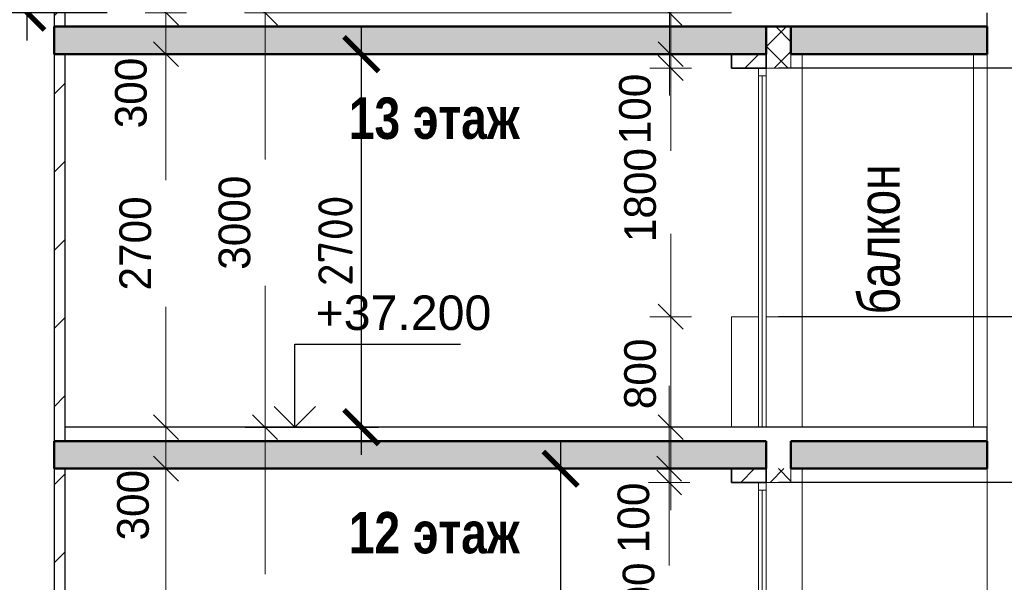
# Model space of a CAD drawing. Header units: millimetres. Extents: x 369815 to 1481759, y -423071 to -27917.
# Tile 87 of 256: x 390032 to 397156, y -182949 to -178876. Entities that reach past the tile are written whole.
import ezdxf

# ---------------------------------------------------------------- set-up
doc = ezdxf.new("R2010")
doc.units = ezdxf.units.MM
for name, color, linetype, lineweight in [('Standard', 7, 'Continuous', 25), ('Навесной фасад', 7, 'Continuous', 25), ('Общий01', 7, 'Continuous', 13), ('Размерная линия_ общее', 7, 'Continuous', 25), ('РАЗМЕРЫ', 1, 'Continuous', 9), ('Стена_ кирп. кладка не несущ', 7, 'Continuous', 35), ('Текст_ общее', 7, 'Continuous', 25)]:
    doc.layers.add(name, color=color, linetype=linetype, lineweight=lineweight)
doc.layers.add('Стена_ бетон не несущ.', color=7, linetype='Continuous', lineweight=35, true_color=0xb4b496)
doc.styles.add('ARIAL', font='arial.ttf')
doc.styles.add('Century Gothic', font='GOTHIC.TTF')
doc.styles.add('GOST-2.304_Type-B', font='GOST_Common.ttf')
doc.dimstyles.new('DIMSTYLE_3', dxfattribs={"dimtxt": 229, "dimasz": 300, "dimexe": 0, "dimexo": 0, "dimgap": 114.5, "dimtad": 2, "dimdec": 0, "dimrnd": 1, "dimzin": 12, "dimdsep": 46, "dimtxsty": 'Century Gothic', "dimblk1": 'ALL_ML_STRICH', "dimblk2": 'ALL_ML_STRICH', "dimsah": 1, "dimcen": 0, "dimclrd": 256, "dimclre": 256, "dimclrt": 256, "dimadec": 0, "dimazin": 0, "dimtfac": 1, "dimtdec": 0, "dimtix": 1, "dimtmove": 2, "dimatfit": 3, "dimfxl": 0, "dimtvp": 1.2, "dimtzin": 0, "dimlwd": 0, "dimlwe": 13, "dimarcsym": 0})
doc.dimstyles.new('DIMSTYLE_8', dxfattribs={"dimtxt": 229, "dimasz": 300, "dimexe": 0, "dimexo": 0, "dimgap": 114.5, "dimtad": 2, "dimdec": 0, "dimrnd": 1, "dimzin": 12, "dimdsep": 46, "dimtxsty": 'Century Gothic', "dimblk1": 'ALL_ML_STRICH', "dimblk2": 'ALL_ML_STRICH', "dimsah": 1, "dimcen": 0, "dimclrd": 256, "dimclre": 256, "dimclrt": 256, "dimadec": 0, "dimazin": 0, "dimtfac": 1, "dimtdec": 0, "dimtix": 1, "dimtmove": 2, "dimatfit": 3, "dimfxl": 0, "dimtzin": 0, "dimlwd": 0, "dimlwe": 13, "dimarcsym": 0})
doc.dimstyles.new('СПДС', dxfattribs={"dimscale": 100, "dimtxt": 2.5, "dimasz": 2.5, "dimexe": 1.25, "dimexo": 0, "dimtad": 1, "dimdec": 0, "dimtxsty": 'GOST-2.304_Type-B', "dimblk": 'ARCHTICK', "dimcen": 2.5, "dimdle": 2, "dimadec": 0, "dimazin": 2, "dimtfac": 0.75, "dimtdec": 0, "dimtmove": 1, "dimatfit": 3, "dimfxl": 1, "dimtolj": 1, "dimarcsym": 1})
pattern_1 = [(45, (467347.7, -19759.03), (-106.06602, 106.06602), []), (135, (467347.7, -19759.03), (-106.06602, -106.06602), [])]
pattern_2 = [(45, (467347.7, -19759), (-565.6854, 565.6854), []), (45, (467064.9, -19476.2), (-565.6854, 565.6854), [])]
pattern_3 = [(45, (467347.7, -19759.03), (-212.13203, 212.13203), []), (45, (467241.64, -19652.96), (-212.13203, 212.13203), [200, -70])]

# ---------------------------------------------------------------- blocks, each defined once
blk = doc.blocks.new('COMPLEX_ELEVATIONDIM_0')
at = {"layer": 'Размерная линия_ общее', "color": 7, "linetype": 'Continuous', "lineweight": 25, "transparency": 33554687}
for p, q in [((-66335.2, -159466.8), (-71824.6, -159466.8)), ((-66335.2, -161266.8), (-71824.6, -161266.8)), ((-66335.2, -162466.8), (-71824.6, -162466.8))]:
    blk.add_line(p, q, dxfattribs=at)
blk = doc.blocks.new('ALL_ML_STRICH')
at = {"color": 0, "linetype": 'ByBlock', "lineweight": -2}
for p, q in [((0, -0.5), (0, 0.5)), ((-0.3, -0.3), (0.3, 0.3)), ((-1, 0), (0.5, 0))]:
    blk.add_line(p, q, dxfattribs=at)
blk = doc.blocks.new('*D1248')
at = {"layer": 'DEFPOINTS', "color": 0, "linetype": 'Continuous', "transparency": 16777216}
for p in [(394731.1, -182225.8), (394731.1, -182225.8), (394731.1, -184025.8)]:
    blk.add_point(p, dxfattribs=at)
at = {"layer": 'Размерная линия_ общее', "color": 218, "linetype": 'Continuous', "lineweight": 0, "transparency": 16777216}
for p, q in [((394731.1, -182525.8), (394731.1, -182705.5)), ((394731.1, -183725.8), (394731.1, -183585.7))]:
    blk.add_line(p, q, dxfattribs=at)
at = {"layer": 'Размерная линия_ общее', "color": 218, "linetype": 'Continuous', "lineweight": 0, "transparency": 16777216, "xscale": 300, "yscale": 300, "zscale": 300}
for p, rotation in [((394731.1, -182225.8), 90), ((394731.1, -184025.8), 270)]:
    blk.add_blockref('ALL_ML_STRICH', p, dxfattribs=dict(at, rotation=rotation))
at = {"layer": 'Размерная линия_ общее', "color": 218, "linetype": 'Continuous', "lineweight": 13, "transparency": 16777216, "insert": (394510.9, -183145.6), "char_height": 229, "width": 654.286, "attachment_point": 5, "rotation": 90, "style": 'Century Gothic'}
blk.add_mtext('1800', dxfattribs=at)
blk = doc.blocks.new('*D1249')
at = {"layer": 'DEFPOINTS', "color": 0, "linetype": 'Continuous', "transparency": 16777216}
for p in [(394731.1, -182125.8), (394731.1, -182125.8), (394731.1, -182225.8)]:
    blk.add_point(p, dxfattribs=at)
at = {"layer": 'Размерная линия_ общее', "color": 218, "linetype": 'Continuous', "lineweight": 0, "transparency": 16777216}
for p, q in [((394731.1, -181825.8), (394731.1, -181525.8)), ((394731.1, -182225.8), (394731.1, -182125.8)), ((394731.1, -182525.8), (394731.1, -182825.8))]:
    blk.add_line(p, q, dxfattribs=at)
at = {"layer": 'Размерная линия_ общее', "color": 218, "linetype": 'Continuous', "lineweight": 0, "transparency": 16777216, "xscale": 300, "yscale": 300, "zscale": 300}
for p, rotation in [((394731.1, -182125.8), 270), ((394731.1, -182225.8), 90)]:
    blk.add_blockref('ALL_ML_STRICH', p, dxfattribs=dict(at, rotation=rotation))
at = {"layer": 'Размерная линия_ общее', "color": 218, "linetype": 'Continuous', "lineweight": 13, "transparency": 16777216, "insert": (394473.5, -182482.3), "char_height": 229, "width": 490.714, "attachment_point": 5, "rotation": 90, "style": 'Century Gothic'}
blk.add_mtext('100', dxfattribs=at)
blk = doc.blocks.new('*D1250')
at = {"layer": 'DEFPOINTS', "color": 0, "linetype": 'Continuous', "transparency": 16777216}
for p in [(394742, -181025.8), (394742, -181025.8), (394742, -181825.8)]:
    blk.add_point(p, dxfattribs=at)
at = {"layer": 'Размерная линия_ общее', "color": 218, "linetype": 'Continuous', "lineweight": 0, "transparency": 16777216}
for p, q in [((394742, -180725.8), (394742, -180425.8)), ((394742, -181825.8), (394742, -181025.8)), ((394742, -182125.8), (394742, -182425.8))]:
    blk.add_line(p, q, dxfattribs=at)
at = {"layer": 'Размерная линия_ общее', "color": 218, "linetype": 'Continuous', "lineweight": 0, "transparency": 16777216, "xscale": 300, "yscale": 300, "zscale": 300}
for p, rotation in [((394742, -181025.8), 270), ((394742, -181825.8), 90)]:
    blk.add_blockref('ALL_ML_STRICH', p, dxfattribs=dict(at, rotation=rotation))
at = {"layer": 'Размерная линия_ общее', "color": 218, "linetype": 'Continuous', "lineweight": 13, "transparency": 16777216, "insert": (394521.7, -181439.7), "char_height": 229, "width": 490.714, "attachment_point": 5, "rotation": 90, "style": 'Century Gothic'}
blk.add_mtext('800', dxfattribs=at)
blk = doc.blocks.new('*D1251')
at = {"layer": 'DEFPOINTS', "color": 0, "linetype": 'Continuous', "transparency": 16777216}
for p in [(394742, -179225.8), (394742, -179225.8), (394742, -181025.8)]:
    blk.add_point(p, dxfattribs=at)
at = {"layer": 'Размерная линия_ общее', "color": 218, "linetype": 'Continuous', "lineweight": 0, "transparency": 16777216}
for p, q in [((394742, -179525.8), (394742, -179705.5)), ((394742, -180725.8), (394742, -180585.7))]:
    blk.add_line(p, q, dxfattribs=at)
at = {"layer": 'Размерная линия_ общее', "color": 218, "linetype": 'Continuous', "lineweight": 0, "transparency": 16777216, "xscale": 300, "yscale": 300, "zscale": 300}
for p, rotation in [((394742, -179225.8), 90), ((394742, -181025.8), 270)]:
    blk.add_blockref('ALL_ML_STRICH', p, dxfattribs=dict(at, rotation=rotation))
at = {"layer": 'Размерная линия_ общее', "color": 218, "linetype": 'Continuous', "lineweight": 13, "transparency": 16777216, "insert": (394521.7, -180145.6), "char_height": 229, "width": 654.286, "attachment_point": 5, "rotation": 90, "style": 'Century Gothic'}
blk.add_mtext('1800', dxfattribs=at)
blk = doc.blocks.new('*D1252')
at = {"layer": 'DEFPOINTS', "color": 0, "linetype": 'Continuous', "transparency": 16777216}
for p in [(394742, -179125.8), (394742, -179125.8), (394742, -179225.8)]:
    blk.add_point(p, dxfattribs=at)
at = {"layer": 'Размерная линия_ общее', "color": 218, "linetype": 'Continuous', "lineweight": 0, "transparency": 16777216}
for p, q in [((394742, -178825.8), (394742, -178525.8)), ((394742, -179225.8), (394742, -179125.8)), ((394742, -179525.8), (394742, -179825.8))]:
    blk.add_line(p, q, dxfattribs=at)
at = {"layer": 'Размерная линия_ общее', "color": 218, "linetype": 'Continuous', "lineweight": 0, "transparency": 16777216, "xscale": 300, "yscale": 300, "zscale": 300}
for p, rotation in [((394742, -179125.8), 270), ((394742, -179225.8), 90)]:
    blk.add_blockref('ALL_ML_STRICH', p, dxfattribs=dict(at, rotation=rotation))
at = {"layer": 'Размерная линия_ общее', "color": 218, "linetype": 'Continuous', "lineweight": 13, "transparency": 16777216, "insert": (394484.3, -179522.3), "char_height": 229, "width": 490.714, "attachment_point": 5, "rotation": 90, "style": 'Century Gothic'}
blk.add_mtext('100', dxfattribs=at)
blk = doc.blocks.new('*D1253')
at = {"layer": 'DEFPOINTS', "color": 0, "linetype": 'Continuous', "transparency": 16777216}
for p in [(394732.7, -178025.8), (394732.7, -178025.8), (394732.7, -178825.8)]:
    blk.add_point(p, dxfattribs=at)
at = {"layer": 'Размерная линия_ общее', "color": 218, "linetype": 'Continuous', "lineweight": 0, "transparency": 16777216}
for p, q in [((394732.7, -177725.8), (394732.7, -177425.8)), ((394732.7, -178825.8), (394732.7, -178025.8)), ((394732.7, -179125.8), (394732.7, -179425.8))]:
    blk.add_line(p, q, dxfattribs=at)
at = {"layer": 'Размерная линия_ общее', "color": 218, "linetype": 'Continuous', "lineweight": 0, "transparency": 16777216, "xscale": 300, "yscale": 300, "zscale": 300}
for p, rotation in [((394732.7, -178025.8), 270), ((394732.7, -178825.8), 90)]:
    blk.add_blockref('ALL_ML_STRICH', p, dxfattribs=dict(at, rotation=rotation))
at = {"layer": 'Размерная линия_ общее', "color": 218, "linetype": 'Continuous', "lineweight": 13, "transparency": 16777216, "insert": (394512.5, -178439.7), "char_height": 229, "width": 490.714, "attachment_point": 5, "rotation": 90, "style": 'Century Gothic'}
blk.add_mtext('800', dxfattribs=at)
blk = doc.blocks.new('*D1284')
at = {"layer": 'DEFPOINTS', "color": 0, "linetype": 'Continuous', "transparency": 16777216}
for p in [(391090, -182125.8), (391090, -182125.8), (390425.9, -184825.8)]:
    blk.add_point(p, dxfattribs=at)
at = {"layer": 'Размерная линия_ общее', "color": 218, "linetype": 'Continuous', "lineweight": 0, "transparency": 16777216}
for p, q in [((391090, -182425.8), (391090, -183037.6)), ((391090, -184525.8), (391090, -183953.6))]:
    blk.add_line(p, q, dxfattribs=at)
at = {"layer": 'Размерная линия_ общее', "color": 218, "linetype": 'Continuous', "lineweight": 13, "transparency": 16777216}
blk.add_line((390425.9, -184825.8), (391090, -184825.8), dxfattribs=at)
at = {"layer": 'Размерная линия_ общее', "color": 218, "linetype": 'Continuous', "lineweight": 0, "transparency": 16777216, "xscale": 300, "yscale": 300, "zscale": 300}
for p, rotation in [((391090, -182125.8), 90), ((391090, -184825.8), 270)]:
    blk.add_blockref('ALL_ML_STRICH', p, dxfattribs=dict(at, rotation=rotation))
at = {"layer": 'Размерная линия_ общее', "color": 218, "linetype": 'Continuous', "lineweight": 13, "transparency": 16777216, "insert": (390869.8, -183495.6), "char_height": 229, "width": 654.286, "attachment_point": 5, "rotation": 90, "style": 'Century Gothic'}
blk.add_mtext('2700', dxfattribs=at)
blk = doc.blocks.new('*D1285')
at = {"layer": 'DEFPOINTS', "color": 0, "linetype": 'Continuous', "transparency": 16777216}
for p in [(391090, -181825.8), (391090, -181825.8), (391090, -182125.8)]:
    blk.add_point(p, dxfattribs=at)
at = {"layer": 'Размерная линия_ общее', "color": 218, "linetype": 'Continuous', "lineweight": 0, "transparency": 16777216}
for p, q in [((391090, -181525.8), (391090, -181225.8)), ((391090, -182125.8), (391090, -181825.8)), ((391090, -182425.8), (391090, -182725.8))]:
    blk.add_line(p, q, dxfattribs=at)
at = {"layer": 'Размерная линия_ общее', "color": 218, "linetype": 'Continuous', "lineweight": 0, "transparency": 16777216, "xscale": 300, "yscale": 300, "zscale": 300}
for p, rotation in [((391090, -181825.8), 270), ((391090, -182125.8), 90)]:
    blk.add_blockref('ALL_ML_STRICH', p, dxfattribs=dict(at, rotation=rotation))
at = {"layer": 'Размерная линия_ общее', "color": 218, "linetype": 'Continuous', "lineweight": 13, "transparency": 16777216, "insert": (390853.2, -182390.3), "char_height": 229, "width": 490.714, "attachment_point": 5, "rotation": 90, "style": 'Century Gothic'}
blk.add_mtext('300', dxfattribs=at)
blk = doc.blocks.new('*D1286')
at = {"layer": 'DEFPOINTS', "color": 0, "linetype": 'Continuous', "transparency": 16777216}
for p in [(391090, -179125.8), (391090, -179125.8), (391090, -181825.8)]:
    blk.add_point(p, dxfattribs=at)
at = {"layer": 'Размерная линия_ общее', "color": 218, "linetype": 'Continuous', "lineweight": 0, "transparency": 16777216}
for p, q in [((391090, -179425.8), (391090, -180037.6)), ((391090, -181525.8), (391090, -180953.6))]:
    blk.add_line(p, q, dxfattribs=at)
at = {"layer": 'Размерная линия_ общее', "color": 218, "linetype": 'Continuous', "lineweight": 0, "transparency": 16777216, "xscale": 300, "yscale": 300, "zscale": 300}
for p, rotation in [((391090, -179125.8), 90), ((391090, -181825.8), 270)]:
    blk.add_blockref('ALL_ML_STRICH', p, dxfattribs=dict(at, rotation=rotation))
at = {"layer": 'Размерная линия_ общее', "color": 218, "linetype": 'Continuous', "lineweight": 13, "transparency": 16777216, "insert": (390869.8, -180495.6), "char_height": 229, "width": 654.286, "attachment_point": 5, "rotation": 90, "style": 'Century Gothic'}
blk.add_mtext('2700', dxfattribs=at)
blk = doc.blocks.new('*D1287')
at = {"layer": 'DEFPOINTS', "color": 0, "linetype": 'Continuous', "transparency": 16777216}
for p in [(391090, -178825.8), (391090, -178825.8), (391090, -179125.8)]:
    blk.add_point(p, dxfattribs=at)
at = {"layer": 'Размерная линия_ общее', "color": 218, "linetype": 'Continuous', "lineweight": 0, "transparency": 16777216}
for p, q in [((391090, -178525.8), (391090, -178225.8)), ((391090, -179125.8), (391090, -178825.8)), ((391090, -179425.8), (391090, -179725.8))]:
    blk.add_line(p, q, dxfattribs=at)
at = {"layer": 'Размерная линия_ общее', "color": 218, "linetype": 'Continuous', "lineweight": 0, "transparency": 16777216, "xscale": 300, "yscale": 300, "zscale": 300}
for p, rotation in [((391090, -178825.8), 270), ((391090, -179125.8), 90)]:
    blk.add_blockref('ALL_ML_STRICH', p, dxfattribs=dict(at, rotation=rotation))
at = {"layer": 'Размерная линия_ общее', "color": 218, "linetype": 'Continuous', "lineweight": 13, "transparency": 16777216, "insert": (390837.7, -179406.7), "char_height": 229, "width": 490.714, "attachment_point": 5, "rotation": 90, "style": 'Century Gothic'}
blk.add_mtext('300', dxfattribs=at)
blk = doc.blocks.new('*D1288')
at = {"layer": 'DEFPOINTS', "color": 0, "linetype": 'Continuous', "transparency": 16777216}
for p in [(391090, -175975.8), (391090, -175975.8), (391090, -178825.8)]:
    blk.add_point(p, dxfattribs=at)
at = {"layer": 'Размерная линия_ общее', "color": 218, "linetype": 'Continuous', "lineweight": 0, "transparency": 16777216}
for p, q in [((391090, -176275.8), (391090, -176962.6)), ((391090, -178525.8), (391090, -177878.6))]:
    blk.add_line(p, q, dxfattribs=at)
at = {"layer": 'Размерная линия_ общее', "color": 218, "linetype": 'Continuous', "lineweight": 0, "transparency": 16777216, "xscale": 300, "yscale": 300, "zscale": 300}
for p, rotation in [((391090, -175975.8), 90), ((391090, -178825.8), 270)]:
    blk.add_blockref('ALL_ML_STRICH', p, dxfattribs=dict(at, rotation=rotation))
at = {"layer": 'Размерная линия_ общее', "color": 218, "linetype": 'Continuous', "lineweight": 13, "transparency": 16777216, "insert": (390869.8, -177420.6), "char_height": 229, "width": 654.286, "attachment_point": 5, "rotation": 90, "style": 'Century Gothic'}
blk.add_mtext('2850', dxfattribs=at)
blk = doc.blocks.new('COMPLEX_ELEVATIONDIM_5')
at = {"layer": 'Размерная линия_ общее', "color": 7, "linetype": 'Continuous', "lineweight": 25, "transparency": 33554687}
for p, q in [((-75325.4, -162066.8), (-75325.4, -161466.8)), ((-75325.4, -161466.8), (-74125.4, -161466.8)), ((-75325.4, -162066.8), (-75475.4, -161916.8)), ((-75325.4, -162066.8), (-75175.4, -161916.8)), ((-75325.4, -162066.8), (-76325.4, -162066.8)), ((-75325.4, -162066.8), (-75325.4, -162066.8)), ((-75325.4, -162066.8), (-75325.4, -162066.8)), ((-75325.4, -162066.8), (-75325.4, -162066.8)), ((-75325.4, -162066.8), (-75325.4, -162066.8))]:
    blk.add_line(p, q, dxfattribs=at)
at = {"layer": 'Размерная линия_ общее', "color": 7, "linetype": 'Continuous', "lineweight": 25, "transparency": 33554687, "insert": (-75175.4, -161366.8), "char_height": 250, "width": 1396.45, "attachment_point": 7, "style": 'ARIAL'}
blk.add_mtext('\\W1.00;+37.200', dxfattribs=at)
blk = doc.blocks.new('*D1294')
at = {"layer": 'DEFPOINTS', "color": 0, "linetype": 'Continuous', "transparency": 16777216}
for p in [(391807.6, -181825.8), (391807.6, -181825.8), (391807.6, -184825.8)]:
    blk.add_point(p, dxfattribs=at)
at = {"layer": 'Размерная линия_ общее', "color": 218, "linetype": 'Continuous', "lineweight": 0, "transparency": 16777216}
for p, q in [((391807.6, -182125.8), (391807.6, -182888.4)), ((391807.6, -184525.8), (391807.6, -183802.7))]:
    blk.add_line(p, q, dxfattribs=at)
at = {"layer": 'Размерная линия_ общее', "color": 218, "linetype": 'Continuous', "lineweight": 0, "transparency": 16777216, "xscale": 300, "yscale": 300, "zscale": 300}
for p, rotation in [((391807.6, -181825.8), 90), ((391807.6, -184825.8), 270)]:
    blk.add_blockref('ALL_ML_STRICH', p, dxfattribs=dict(at, rotation=rotation))
at = {"layer": 'Размерная линия_ общее', "color": 218, "linetype": 'Continuous', "lineweight": 13, "transparency": 16777216, "insert": (391587.3, -183345.6), "char_height": 229, "width": 654.286, "attachment_point": 5, "rotation": 90, "style": 'Century Gothic'}
blk.add_mtext('3000', dxfattribs=at)
blk = doc.blocks.new('*D1295')
at = {"layer": 'DEFPOINTS', "color": 0, "linetype": 'Continuous', "transparency": 16777216}
for p in [(391807.6, -178825.8), (395182.2, -178825.8), (391807.6, -181825.8)]:
    blk.add_point(p, dxfattribs=at)
at = {"layer": 'Размерная линия_ общее', "color": 218, "linetype": 'Continuous', "lineweight": 13, "transparency": 16777216}
blk.add_line((395182.2, -178825.8), (391807.6, -178825.8), dxfattribs=at)
at = {"layer": 'Размерная линия_ общее', "color": 218, "linetype": 'Continuous', "lineweight": 0, "transparency": 16777216}
for p, q in [((391807.6, -179125.8), (391807.6, -179888.4)), ((391807.6, -181525.8), (391807.6, -180802.7))]:
    blk.add_line(p, q, dxfattribs=at)
at = {"layer": 'Размерная линия_ общее', "color": 218, "linetype": 'Continuous', "lineweight": 0, "transparency": 16777216, "xscale": 300, "yscale": 300, "zscale": 300}
for p, rotation in [((391807.6, -178825.8), 90), ((391807.6, -181825.8), 270)]:
    blk.add_blockref('ALL_ML_STRICH', p, dxfattribs=dict(at, rotation=rotation))
at = {"layer": 'Размерная линия_ общее', "color": 218, "linetype": 'Continuous', "lineweight": 13, "transparency": 16777216, "insert": (391587.3, -180345.6), "char_height": 229, "width": 654.286, "attachment_point": 5, "rotation": 90, "style": 'Century Gothic'}
blk.add_mtext('3000', dxfattribs=at)
blk = doc.blocks.new('*D1296')
at = {"layer": 'DEFPOINTS', "color": 0, "linetype": 'Continuous', "transparency": 16777216}
for p in [(391807.6, -175675.8), (391807.6, -175675.8), (395182.2, -178825.8)]:
    blk.add_point(p, dxfattribs=at)
at = {"layer": 'Размерная линия_ общее', "color": 218, "linetype": 'Continuous', "lineweight": 0, "transparency": 16777216}
for p, q in [((391807.6, -175975.8), (391807.6, -176813.4)), ((391807.6, -178525.8), (391807.6, -177727.7))]:
    blk.add_line(p, q, dxfattribs=at)
at = {"layer": 'Размерная линия_ общее', "color": 218, "linetype": 'Continuous', "lineweight": 13, "transparency": 16777216}
blk.add_line((395182.2, -178825.8), (391807.6, -178825.8), dxfattribs=at)
at = {"layer": 'Размерная линия_ общее', "color": 218, "linetype": 'Continuous', "lineweight": 0, "transparency": 16777216, "xscale": 300, "yscale": 300, "zscale": 300}
for p, rotation in [((391807.6, -175675.8), 90), ((391807.6, -178825.8), 270)]:
    blk.add_blockref('ALL_ML_STRICH', p, dxfattribs=dict(at, rotation=rotation))
at = {"layer": 'Размерная линия_ общее', "color": 218, "linetype": 'Continuous', "lineweight": 13, "transparency": 16777216, "insert": (391587.3, -177270.6), "char_height": 229, "width": 654.286, "attachment_point": 5, "rotation": 90, "style": 'Century Gothic'}
blk.add_mtext('3150', dxfattribs=at)
blk = doc.blocks.new('_ArchTick')
at = {"color": 0, "linetype": 'ByBlock', "const_width": 0.15}
blk.add_lwpolyline([(-0.5, -0.5), (0.5, 0.5)], dxfattribs=at)
blk = doc.blocks.new('*D1363')
at = {"layer": 'DEFPOINTS', "color": 0, "transparency": 16777216}
for p in [(390086.4, -175975.8), (390598.5, -175975.8), (390664, -178825.8)]:
    blk.add_point(p, dxfattribs=at)
at = {"layer": 'РАЗМЕРЫ', "color": 0, "lineweight": -2, "transparency": 16777216}
for p, q in [((390086.4, -179025.8), (390086.4, -175775.8)), ((390598.5, -175975.8), (389961.4, -175975.8)), ((390664, -178825.8), (389961.4, -178825.8))]:
    blk.add_line(p, q, dxfattribs=at)
at = {"layer": 'РАЗМЕРЫ', "color": 0, "lineweight": -2, "transparency": 16777216, "xscale": 250, "yscale": 250, "zscale": 250}
for p, rotation in [((390086.4, -175975.8), 90), ((390086.4, -178825.8), 270)]:
    blk.add_blockref('_ArchTick', p, dxfattribs=dict(at, rotation=rotation))
at = {"layer": 'РАЗМЕРЫ', "color": 0, "transparency": 16777216, "insert": (389898.9, -177400.8), "char_height": 250, "attachment_point": 5, "rotation": 90, "style": 'GOST-2.304_Type-B'}
blk.add_mtext('\\A1;2850', dxfattribs=at)
blk = doc.blocks.new('*D1662')
at = {"layer": 'DEFPOINTS', "color": 0, "transparency": 16777216}
for p in [(392385, -182125.8), (392466.2, -184825.8), (393945.3, -184825.8)]:
    blk.add_point(p, dxfattribs=at)
at = {"layer": 'РАЗМЕРЫ', "color": 0, "lineweight": -2, "transparency": 16777216}
for p, q in [((393945.3, -181925.8), (393945.3, -185025.8)), ((392385, -182125.8), (394070.3, -182125.8)), ((392466.2, -184825.8), (394070.3, -184825.8))]:
    blk.add_line(p, q, dxfattribs=at)
at = {"layer": 'РАЗМЕРЫ', "color": 0, "lineweight": -2, "transparency": 16777216, "xscale": 250, "yscale": 250, "zscale": 250}
for p, rotation in [((393945.3, -182125.8), 90), ((393945.3, -184825.8), 270)]:
    blk.add_blockref('_ArchTick', p, dxfattribs=dict(at, rotation=rotation))
at = {"layer": 'РАЗМЕРЫ', "color": 0, "transparency": 16777216, "insert": (393757.8, -183475.8), "char_height": 250, "attachment_point": 5, "rotation": 90, "style": 'GOST-2.304_Type-B'}
blk.add_mtext('\\A1;2700', dxfattribs=at)
blk = doc.blocks.new('*D1663')
at = {"layer": 'DEFPOINTS', "color": 0, "transparency": 16777216}
for p in [(391807.6, -179125.8), (391663.4, -181825.8), (392503.8, -181825.8)]:
    blk.add_point(p, dxfattribs=at)
at = {"layer": 'РАЗМЕРЫ', "color": 0, "lineweight": -2, "transparency": 16777216}
for p, q in [((392503.8, -178925.8), (392503.8, -182025.8)), ((391807.6, -179125.8), (392628.8, -179125.8)), ((391663.4, -181825.8), (392628.8, -181825.8))]:
    blk.add_line(p, q, dxfattribs=at)
at = {"layer": 'РАЗМЕРЫ', "color": 0, "lineweight": -2, "transparency": 16777216, "xscale": 250, "yscale": 250, "zscale": 250}
for p, rotation in [((392503.8, -179125.8), 90), ((392503.8, -181825.8), 270)]:
    blk.add_blockref('_ArchTick', p, dxfattribs=dict(at, rotation=rotation))
at = {"layer": 'РАЗМЕРЫ', "color": 0, "transparency": 16777216, "insert": (392316.3, -180475.8), "char_height": 250, "attachment_point": 5, "rotation": 90, "style": 'GOST-2.304_Type-B'}
blk.add_mtext('\\A1;2700', dxfattribs=at)

msp = doc.modelspace()

# ---------------------------------------------------------------- hatches: boundary and pattern name
at = {"layer": 'Навесной фасад', "linetype": 'Continuous', "lineweight": 18, "transparency": 33554687}
h = msp.add_hatch(dxfattribs=at)
h.set_pattern_fill('__________6', color=41, scale=100, style=0, pattern_type=2)
h.set_pattern_definition(pattern_1)
h.paths.add_polyline_path([(395432.2, -178925.8), (395432.2, -179225.8), (395612.2, -179225.8), (395612.2, -178925.8)], flags=0)
h = msp.add_hatch(dxfattribs=at)
h.set_pattern_fill('__________6', color=41, scale=100, style=0, pattern_type=2)
h.set_pattern_definition(pattern_1)
h.paths.add_polyline_path([(395612.2, -179225.8), (395612.2, -178925.8), (395432.2, -178925.8), (395432.2, -179125.8), (395432.2, -179125.8), (395432.2, -179225.8)], flags=0)
h = msp.add_hatch(dxfattribs=at)
h.set_pattern_fill('__________6', color=41, scale=100, style=0, pattern_type=2)
h.set_pattern_definition(pattern_1)
h.paths.add_polyline_path([(395612.2, -182125.8), (395432.2, -182125.8), (395432.2, -182225.8), (395612.2, -182225.8)], flags=0)
at = {"layer": 'Общий01', "linetype": 'Continuous', "lineweight": 50, "true_color": 0xf1f1f1, "transparency": 33554687}
for points in [[(390282.2, -179125.8), (395432.2, -179125.8), (395432.2, -178925.8), (390282.2, -178925.8)], [(395612.2, -179125.8), (397032.2, -179125.8), (397032.2, -178925.8), (395612.2, -178925.8)], [(395432.2, -181925.8), (390282.2, -181925.8), (390282.2, -182125.8), (395432.2, -182125.8)], [(395432.2, -181925.8), (390282.2, -181925.8), (390282.2, -182125.8), (395432.2, -182125.8)], [(395612.2, -182125.8), (397032.2, -182125.8), (397032.2, -181925.8), (395612.2, -181925.8)]]:
    msp.add_hatch(color=7, dxfattribs=at).paths.add_polyline_path(points)
at = {"layer": 'Стена_ бетон не несущ.', "linetype": 'Continuous', "lineweight": 18, "true_color": 0xc8aaf3, "transparency": 33554687}
h = msp.add_hatch(dxfattribs=at)
h.set_pattern_fill('__________7', color=191, scale=100, style=0, pattern_type=2)
h.set_pattern_definition(pattern_3)
h.paths.add_polyline_path([(395432.2, -179125.8), (395182.2, -179125.8), (395182.2, -179225.8), (395432.2, -179225.8)], flags=0)
h = msp.add_hatch(dxfattribs=at)
h.set_pattern_fill('__________7', color=191, scale=100, style=0, pattern_type=2)
h.set_pattern_definition(pattern_3)
h.paths.add_polyline_path([(395432.2, -182125.8), (395182.2, -182125.8), (395182.2, -182225.8), (395432.2, -182225.8)], flags=0)
at = {"layer": 'Стена_ кирп. кладка не несущ', "linetype": 'Continuous', "lineweight": 18, "true_color": 0xf0b464, "transparency": 33554687}
h = msp.add_hatch(dxfattribs=at)
h.set_pattern_fill('__________22', color=31, scale=100, style=0, pattern_type=2)
h.set_pattern_definition(pattern_2)
h.paths.add_polyline_path([(390362.2, -175975.8), (390282.2, -175975.8), (390282.2, -178925.8), (390362.2, -178925.8)], flags=0)
h = msp.add_hatch(dxfattribs=at)
h.set_pattern_fill('__________22', color=31, scale=100, style=0, pattern_type=2)
h.set_pattern_definition(pattern_2)
h.paths.add_polyline_path([(390362.2, -179125.8), (390282.2, -179125.8), (390282.2, -181925.8), (390362.2, -181925.8)], flags=0)
h = msp.add_hatch(dxfattribs=at)
h.set_pattern_fill('__________22', color=31, scale=100, style=0, pattern_type=2)
h.set_pattern_definition(pattern_2)
h.paths.add_polyline_path([(390362.2, -182125.8), (390282.2, -182125.8), (390282.2, -184925.8), (390362.2, -184925.8)], flags=0)

# ---------------------------------------------------------------- linework, layer by layer
at = {"layer": 'Standard', "color": 7, "linetype": 'Continuous', "lineweight": 13, "transparency": 33554687}
for p, q in [((395692.2, -179125.8), (395692.2, -181825.8)), ((395376.2, -179225.8), (395376.2, -179281.8)), ((395376.2, -179281.8), (395432.2, -179281.8)), ((395376.2, -179281.8), (395376.2, -181825.8)), ((395404.2, -181824.8), (395404.2, -179281.8)), ((395432.2, -179281.8), (395432.2, -179225.8)), ((395432.2, -181825.8), (395432.2, -179281.8)), ((395376.2, -181025.8), (395182.2, -181025.8)), ((395182.2, -181025.8), (395182.2, -181825.8)), ((395692.2, -181025.8), (395432.2, -181025.8)), ((395692.2, -182125.8), (395692.2, -184025.8)), ((395376.2, -182225.8), (395376.2, -182281.8)), ((395376.2, -182281.8), (395432.2, -182281.8)), ((395376.2, -182281.8), (395376.2, -184025.8)), ((395404.2, -183969.8), (395404.2, -182281.8)), ((395432.2, -182281.8), (395432.2, -182225.8)), ((395432.2, -184025.8), (395432.2, -182281.8))]:
    msp.add_line(p, q, dxfattribs=at)
at = {"layer": 'Standard', "color": 7, "linetype": 'Continuous', "lineweight": 25, "transparency": 33554687}
msp.add_line((397032.2, -181825.8), (390362.2, -181825.8), dxfattribs=at)
at = {"layer": 'Навесной фасад', "color": 41, "linetype": 'Continuous', "lineweight": 13, "transparency": 33554687}
for p, q in [((395432.2, -179125.8), (395432.2, -179225.8)), ((395612.2, -179225.8), (395612.2, -179125.8)), ((395432.2, -179225.8), (395612.2, -179225.8)), ((395432.2, -182125.8), (395432.2, -182225.8)), ((395612.2, -182225.8), (395612.2, -182125.8)), ((395612.2, -182225.8), (395612.2, -182125.8)), ((395432.2, -182225.8), (395612.2, -182225.8))]:
    msp.add_line(p, q, dxfattribs=at)
at = {"layer": 'Навесной фасад', "color": 7, "linetype": 'Continuous', "lineweight": 13, "transparency": 33554687}
for p, q in [((395692.2, -179225.8), (395692.2, -179125.8)), ((395612.2, -179225.8), (395672.2, -179225.8)), ((395672.2, -179225.8), (395692.2, -179225.8)), ((395692.2, -182225.8), (395692.2, -182125.8)), ((395692.2, -182225.8), (395692.2, -182125.8)), ((395612.2, -182225.8), (395672.2, -182225.8)), ((395612.2, -182225.8), (395672.2, -182225.8)), ((395672.2, -182225.8), (395692.2, -182225.8)), ((395672.2, -182225.8), (395692.2, -182225.8))]:
    msp.add_line(p, q, dxfattribs=at)
at = {"layer": 'Общий01', "color": 7, "linetype": 'Continuous', "lineweight": 25, "transparency": 33554687}
for p, q in [((397032.2, -179125.8), (397032.2, -178825.8)), ((397032.2, -182125.8), (397032.2, -181825.8))]:
    msp.add_line(p, q, dxfattribs=at)
at = {"layer": 'Общий01', "color": 7, "linetype": 'Continuous', "lineweight": 50, "transparency": 33554687}
for p, q in [((395432.2, -178925.8), (390282.2, -178925.8)), ((390282.2, -179125.8), (390282.2, -178925.8)), ((390282.2, -179125.8), (390282.2, -178925.8)), ((395432.2, -178925.8), (395612.2, -178925.8)), ((395432.2, -179125.8), (395432.2, -178925.8)), ((397032.2, -178925.8), (395612.2, -178925.8)), ((395612.2, -179125.8), (395612.2, -178925.8)), ((397032.2, -179125.8), (397032.2, -178925.8)), ((397032.2, -179125.8), (397032.2, -178925.8)), ((397032.2, -179125.8), (397032.2, -178925.8)), ((390362.2, -179125.8), (390282.2, -179125.8)), ((390362.2, -179125.8), (390282.2, -179125.8)), ((390367.2, -179125.8), (390362.2, -179125.8)), ((390367.2, -179125.8), (390362.2, -179125.8)), ((395432.2, -179125.8), (390367.2, -179125.8)), ((397032.2, -179125.8), (395612.2, -179125.8)), ((397032.2, -179125.8), (395692.2, -179125.8)), ((395432.2, -181925.8), (390282.2, -181925.8)), ((395432.2, -181925.8), (390282.2, -181925.8)), ((390282.2, -182125.8), (390282.2, -181925.8)), ((390282.2, -182125.8), (390282.2, -181925.8)), ((395432.2, -182125.8), (395432.2, -181925.8)), ((395432.2, -182125.8), (395432.2, -181925.8)), ((397032.2, -181925.8), (395612.2, -181925.8)), ((395612.2, -182125.8), (395612.2, -181925.8)), ((397032.2, -182125.8), (397032.2, -181925.8)), ((397032.2, -182125.8), (397032.2, -181925.8)), ((397032.2, -182125.8), (397032.2, -181925.8)), ((390362.2, -182125.8), (390282.2, -182125.8)), ((390362.2, -182125.8), (390282.2, -182125.8)), ((390367.2, -182125.8), (390362.2, -182125.8)), ((390367.2, -182125.8), (390362.2, -182125.8)), ((395432.2, -182125.8), (390367.2, -182125.8)), ((395432.2, -182125.8), (390367.2, -182125.8)), ((395182.2, -182125.8), (395177.2, -182125.8)), ((395182.2, -182125.8), (395177.2, -182125.8)), ((395432.2, -182125.8), (395182.2, -182125.8)), ((395432.2, -182125.8), (395182.2, -182125.8)), ((397032.2, -182125.8), (395612.2, -182125.8)), ((397032.2, -182125.8), (395692.2, -182125.8))]:
    msp.add_line(p, q, dxfattribs=at)
at = {"layer": 'Стена_ бетон не несущ.', "color": 191, "linetype": 'Continuous', "lineweight": 35, "true_color": 0xc8aaf3, "transparency": 33554687}
for p, q in [((395182.2, -179125.8), (395182.2, -179225.8)), ((395432.2, -179225.8), (395432.2, -179125.8)), ((395182.2, -179225.8), (395376.2, -179225.8)), ((395376.2, -179225.8), (395432.2, -179225.8)), ((395182.2, -182125.8), (395182.2, -182225.8)), ((395432.2, -182225.8), (395432.2, -182125.8)), ((395182.2, -182225.8), (395376.2, -182225.8)), ((395376.2, -182225.8), (395432.2, -182225.8))]:
    msp.add_line(p, q, dxfattribs=at)
at = {"layer": 'Стена_ бетон не несущ.', "color": 180, "linetype": 'Continuous', "lineweight": 13, "transparency": 33554687}
for p, q in [((396932.2, -181825.8), (396932.2, -179125.8)), ((397032.2, -181825.8), (397032.2, -179125.8))]:
    msp.add_line(p, q, dxfattribs=at)
at = {"layer": 'Стена_ бетон не несущ.', "color": 7, "linetype": 'Continuous', "lineweight": 13, "transparency": 33554687}
msp.add_line((397032.2, -190925.8), (397032.2, -179125.8), dxfattribs=at)
at = {"layer": 'Стена_ кирп. кладка не несущ', "color": 31, "linetype": 'Continuous', "lineweight": 25, "true_color": 0xf0b464, "transparency": 33554687}
for p, q in [((390282.2, -175975.8), (390282.2, -178925.8)), ((390362.2, -178925.8), (390362.2, -175975.8)), ((390282.2, -179125.8), (390282.2, -181925.8)), ((390362.2, -181925.8), (390362.2, -179125.8)), ((390282.2, -182125.8), (390282.2, -184925.8)), ((390362.2, -184925.8), (390362.2, -182125.8))]:
    msp.add_line(p, q, dxfattribs=at)

# ---------------------------------------------------------------- block references
at = {"layer": 'Размерная линия_ общее', "color": 7, "linetype": 'Continuous', "lineweight": 25, "transparency": 33554687}
for name in ['COMPLEX_ELEVATIONDIM_0', 'COMPLEX_ELEVATIONDIM_5']:
    msp.add_blockref(name, (467347.7, -19759), dxfattribs=at)

# ---------------------------------------------------------------- texts
at = {"layer": 'Текст_ общее', "color": 7, "linetype": 'Continuous', "lineweight": 13, "transparency": 33554687, "char_height": 300, "width": 1525, "attachment_point": 7, "style": 'Century Gothic'}
for s, insert in [('\\A1;{\\fCentury Gothic|i0|b1;\\H300.000000;\\W0.833333;\\C7;13 этаж}\\P', (392412.9, -179743.7)), ('\\A1;{\\fCentury Gothic|i0|b1;\\H300.000000;\\W0.833333;\\C7;12 этаж}\\P', (392412.9, -182743.7))]:
    msp.add_mtext(s, dxfattribs=dict(at, insert=insert))
at = {"layer": 'Текст_ общее', "color": 7, "linetype": 'Continuous', "lineweight": 25, "transparency": 33554687, "insert": (396402.8, -181009), "char_height": 300, "width": 1400, "attachment_point": 7, "rotation": 90, "style": 'Century Gothic'}
msp.add_mtext('\\W0.83;балкон', dxfattribs=at)

# ---------------------------------------------------------------- dimensions: what is measured, and where the dimension line sits
at = {"layer": 'Размерная линия_ общее', "color": 218, "linetype": 'Continuous', "lineweight": 13, "true_color": 0x500050, "transparency": 33554687}
for base, p1, p2, dimstyle, picture, middle in [((391807.6, -175675.8), (395182.2, -178825.8), (391807.6, -175675.8), 'DIMSTYLE_8', '*D1296', (391587.3, -177270.6)), ((391090, -175975.8), (391090, -178825.8), (391090, -175975.8), 'DIMSTYLE_8', '*D1288', (390869.8, -177420.6)), ((394732.7, -178025.8), (394732.7, -178825.8), (394732.7, -178025.8), 'DIMSTYLE_8', '*D1253', (394512.5, -178439.7)), ((391090, -178825.8), (391090, -179125.8), (391090, -178825.8), 'DIMSTYLE_3', '*D1287', (390837.7, -179406.7)), ((394742, -179125.8), (394742, -179225.8), (394742, -179125.8), 'DIMSTYLE_3', '*D1252', (394484.3, -179522.3)), ((391807.6, -178825.8), (391807.6, -181825.8), (395182.2, -178825.8), 'DIMSTYLE_8', '*D1295', (391587.3, -180345.6)), ((391090, -179125.8), (391090, -181825.8), (391090, -179125.8), 'DIMSTYLE_8', '*D1286', (390869.8, -180495.6)), ((394742, -179225.8), (394742, -181025.8), (394742, -179225.8), 'DIMSTYLE_8', '*D1251', (394521.7, -180145.6)), ((394742, -181025.8), (394742, -181825.8), (394742, -181025.8), 'DIMSTYLE_8', '*D1250', (394521.7, -181439.7)), ((391090, -181825.8), (391090, -182125.8), (391090, -181825.8), 'DIMSTYLE_3', '*D1285', (390853.2, -182390.3)), ((394731.1, -182125.8), (394731.1, -182225.8), (394731.1, -182125.8), 'DIMSTYLE_3', '*D1249', (394473.5, -182482.3)), ((391807.6, -181825.8), (391807.6, -184825.8), (391807.6, -181825.8), 'DIMSTYLE_8', '*D1294', (391587.3, -183345.6)), ((391090, -182125.8), (390425.9, -184825.8), (391090, -182125.8), 'DIMSTYLE_8', '*D1284', (390869.8, -183495.6)), ((394731.1, -182225.8), (394731.1, -184025.8), (394731.1, -182225.8), 'DIMSTYLE_8', '*D1248', (394510.9, -183145.6))]:
    dim = msp.add_linear_dim(base=base, p1=p1, p2=p2, angle=90, dimstyle=dimstyle, override={"dimpost": '<>', "dimclrd": 218, "dimclre": 218, "dimclrt": 218, "dimlwd": 0, "dimlwe": 13}, dxfattribs=at)
    dim.commit()
    dim.dimension.update_dxf_attribs({"geometry": picture, "text_midpoint": middle, "dimtype": 160})
at = {"layer": 'РАЗМЕРЫ', "color": 146}
for base, p1, p2, picture, middle in [((390086.4, -175975.8), (390664, -178825.8), (390598.5, -175975.8), '*D1363', (389898.9, -177400.8)), ((392503.8, -181825.8), (391807.6, -179125.8), (391663.4, -181825.8), '*D1663', (392316.3, -180475.8)), ((393945.3, -184825.8), (392385, -182125.8), (392466.2, -184825.8), '*D1662', (393757.8, -183475.8))]:
    dim = msp.add_linear_dim(base=base, p1=p1, p2=p2, angle=90, dimstyle='СПДС', dxfattribs=at)
    dim.commit()
    dim.dimension.update_dxf_attribs({"geometry": picture, "text_midpoint": middle})

doc.saveas('drawing.dxf')
